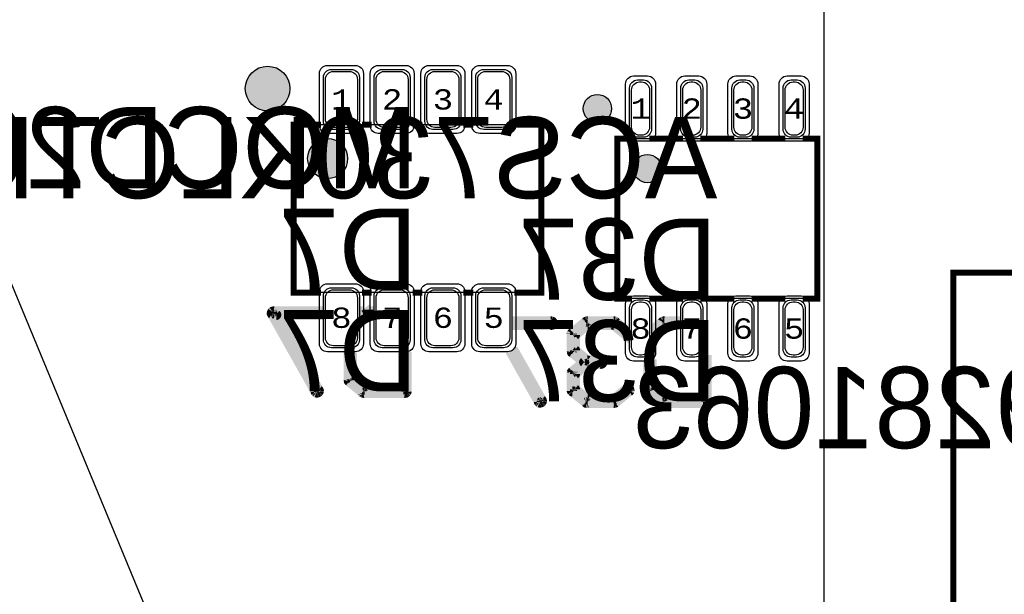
# Model space of a CAD drawing. Extents: x -125 to 125, y -186 to 125.
# Tile 76 of 112: x -20 to 4, y 42 to 56. Entities that reach past the tile are written whole.
import ezdxf
from ezdxf.enums import TextEntityAlignment as Align

# ---------------------------------------------------------------- set-up
doc = ezdxf.new("R2010")
doc.units = 0
doc.header["$MEASUREMENT"] = 0
for name, color, linetype in [('ASSEMBLY_OUTLINES_BTM', 191, 'CONTINUOUS'), ('ASSEMBLY_OUTLINES_TOP', 102, 'CONTINUOUS'), ('ASSEMBLY_PART_NUMBERS_BTM', 191, 'CONTINUOUS'), ('ASSEMBLY_REF_DES_BTM', 191, 'CONTINUOUS'), ('BOARD_OUTLINE', 10, 'CONTINUOUS'), ('GENERATED_SILKSCREEN_BTM', 255, 'CONTINUOUS'), ('MANUFACTURING_OUTLINES', 10, 'CONTINUOUS'), ('PART_PADS_SMD_BTM', 230, 'CONTINUOUS'), ('PIN_NUMBERS_BTM', 8, 'CONTINUOUS'), ('PIN_NUMBERS_TOP', 8, 'CONTINUOUS'), ('PLACEMENT_OUTLINES_BTM', 222, 'CONTINUOUS'), ('PLANE_DATA_LAYER_BOTTOM', 230, 'CONTINUOUS'), ('PLANE_SHAPES_LAYER_BOTTOM', 230, 'CONTINUOUS'), ('PLANE_SHAPES_LAYER_TOP', 150, 'CONTINUOUS'), ('ROUTE_BORDER', 151, 'CONTINUOUS'), ('SILKSCREEN_OUTLINES_BTM', 211, 'CONTINUOUS'), ('SILKSCREEN_REF_DES_BTM', 211, 'CONTINUOUS'), ('SOLDERMASK_PADS_BTM', 12, 'CONTINUOUS'), ('SOLDERPASTE_PADS_BTM', 12, 'CONTINUOUS')]:
    doc.layers.add(name, color=color, linetype=linetype)
doc.styles.add('COURIER_NEW', font='cour.ttf')
doc.styles.add('VERIBEST_GERBER_0', font='txt')

msp = doc.modelspace()

# ---------------------------------------------------------------- hatches: boundary and pattern name
at = {"layer": 'ASSEMBLY_OUTLINES_BTM'}
h = msp.add_hatch(color=256, dxfattribs=at)
edge = h.paths.add_edge_path()
edge.add_arc((-12.5, 52.5), 0.5, 0, 360)
h = msp.add_hatch(color=256, dxfattribs=at)
edge = h.paths.add_edge_path()
edge.add_arc((-4.5, 52.25), 0.353553, 0, 360)
at = {"layer": 'GENERATED_SILKSCREEN_BTM'}
h = msp.add_hatch(color=256, dxfattribs=at)
edge = h.paths.add_edge_path()
edge.add_arc((-14, 54.25), 0.559017, 0, 360)
h = msp.add_hatch(color=256, dxfattribs=at)
edge = h.paths.add_edge_path()
edge.add_arc((-5.75, 53.75), 0.355, 0, 360)
at = {"layer": 'PLANE_DATA_LAYER_BOTTOM'}
h = msp.add_hatch(color=256, dxfattribs=at)
h.paths.add_polyline_path([(-96.5, 0, -1), (96.5, 0, -1)], flags=0)
h.paths.add_polyline_path([(-92.5, 0, -1), (92.5, 0, -1)], flags=0)
at = {"layer": 'PLANE_SHAPES_LAYER_BOTTOM'}
h = msp.add_hatch(color=256, dxfattribs=at)
h.paths.add_polyline_path([(-96.5, 0, -1), (96.5, 0, -1)], flags=0)
h.paths.add_polyline_path([(-92.5, 0, -1), (92.5, 0, -1)], flags=0)
at = {"layer": 'PLANE_SHAPES_LAYER_TOP'}
h = msp.add_hatch(color=256, dxfattribs=at)
h.paths.add_polyline_path([(-96.56345, 0, -1), (96.56345, 0, -1)], flags=0)
h.paths.add_polyline_path([(-92.5, 0, -1), (92.5, 0, -1)], flags=0)
at = {"layer": 'SILKSCREEN_OUTLINES_BTM'}
h = msp.add_hatch(color=256, dxfattribs=at)
edge = h.paths.add_edge_path()
edge.add_arc((-14, 54.25), 0.559017, 0, 360)
h = msp.add_hatch(color=256, dxfattribs=at)
edge = h.paths.add_edge_path()
edge.add_arc((-5.75, 53.75), 0.355, 0, 360)

# ---------------------------------------------------------------- linework, layer by layer
at = {"layer": 'ASSEMBLY_OUTLINES_BTM'}
for points in [[(-13.35, 49.15), (-13.35, 53.35), (-7.15, 53.35), (-7.15, 49.15)], [(-5.25, 49), (-5.25, 53), (-0.25, 53), (-0.25, 49)], [(3.15, 39.85), (3.15, 49.65), (17.35, 49.65), (17.35, 39.85)]]:
    msp.add_lwpolyline(points, close=True, dxfattribs=at)
for centre, radius in [((-12.5, 52.5), 0.5), ((-4.5, 52.25), 0.353553)]:
    msp.add_circle(centre, radius, dxfattribs=at)
at = {"layer": 'ASSEMBLY_OUTLINES_TOP'}
for points in [[(-0.073775, -100.25), (-0.073775, 99.75)], [(38.25, -92.25), (-38.286686, 92.525907)]]:
    msp.add_lwpolyline(points, dxfattribs=at)
for radius in [125, 90.284619, 85, 75]:
    msp.add_circle((0, 0), radius, dxfattribs=at)
at = {"layer": 'BOARD_OUTLINE'}
msp.add_circle((0, 0), 97.5, dxfattribs=at)
at = {"layer": 'GENERATED_SILKSCREEN_BTM'}
for points, const_width in [([(-12.668105, 53.349995), (-13.349995, 53.349995), (-13.349995, 49.150005), (-12.668105, 49.150005, 0.000009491), (-12.668108, 49.149995), (-13.35, 49.149995, -0.414213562), (-13.350005, 49.15), (-13.350005, 53.35, -0.414213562), (-13.35, 53.350005), (-12.668108, 53.350005, 0.000009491), (-12.668105, 53.349995)], 0.15), ([(-11.398105, 53.349995), (-11.641895, 53.349995, 0.000009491), (-11.641892, 53.350005), (-11.398108, 53.350005, 0.000009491), (-11.398105, 53.349995)], 0.15), ([(-10.128105, 53.349995), (-10.371895, 53.349995, 0.000009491), (-10.371892, 53.350005), (-10.128108, 53.350005, 0.000009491), (-10.128105, 53.349995)], 0.15), ([(-8.858105, 53.349995), (-9.101895, 53.349995, 0.000009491), (-9.101892, 53.350005), (-8.858108, 53.350005, 0.000009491), (-8.858105, 53.349995)], 0.15), ([(-7.149995, 49.15, -0.414213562), (-7.15, 49.149995), (-7.831892, 49.149995, 0.000009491), (-7.831895, 49.150005), (-7.150005, 49.150005), (-7.150005, 53.349995), (-7.831895, 53.349995, 0.000009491), (-7.831892, 53.350005), (-7.15, 53.350005, -0.414213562), (-7.149995, 53.35), (-7.149995, 49.15)], 0.15), ([(-4.88782, 52.999995), (-5.249995, 52.999995), (-5.249995, 49.000005), (-4.88782, 49.000005, 0.00001793), (-4.887837, 48.999995), (-5.25, 48.999995, -0.414213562), (-5.250005, 49), (-5.250005, 53, -0.414213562), (-5.25, 53.000005), (-4.887837, 53.000005, 0.00001793), (-4.88782, 52.999995)], 0.15), ([(-3.60782, 52.999995), (-4.45218, 52.999995, 0.00001793), (-4.452163, 53.000005), (-3.607837, 53.000005, 0.00001793), (-3.60782, 52.999995)], 0.15), ([(-2.32782, 52.999995), (-3.17218, 52.999995, 0.00001793), (-3.172163, 53.000005), (-2.327837, 53.000005, 0.00001793), (-2.32782, 52.999995)], 0.15), ([(-1.04782, 52.999995), (-1.89218, 52.999995, 0.00001793), (-1.892163, 53.000005), (-1.047837, 53.000005, 0.00001793), (-1.04782, 52.999995)], 0.15), ([(-0.249995, 49, -0.414213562), (-0.25, 48.999995), (-0.612163, 48.999995, 0.00001793), (-0.61218, 49.000005), (-0.250005, 49.000005), (-0.250005, 52.999995), (-0.61218, 52.999995, 0.00001793), (-0.612163, 53.000005), (-0.25, 53.000005, -0.414213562), (-0.249995, 53), (-0.249995, 49)], 0.15), ([(-11.398105, 49.150005, 0.000009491), (-11.398108, 49.149995), (-11.641892, 49.149995, 0.000009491), (-11.641895, 49.150005), (-11.398105, 49.150005)], 0.15), ([(-10.128105, 49.150005, 0.000009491), (-10.128108, 49.149995), (-10.371892, 49.149995, 0.000009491), (-10.371895, 49.150005), (-10.128105, 49.150005)], 0.15), ([(-8.858105, 49.150005, 0.000009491), (-8.858108, 49.149995), (-9.101892, 49.149995, 0.000009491), (-9.101895, 49.150005), (-8.858105, 49.150005)], 0.15), ([(-3.60782, 49.000005, 0.00001793), (-3.607837, 48.999995), (-4.452163, 48.999995, 0.00001793), (-4.45218, 49.000005), (-3.60782, 49.000005)], 0.15), ([(-2.32782, 49.000005, 0.00001793), (-2.327837, 48.999995), (-3.172163, 48.999995, 0.00001793), (-3.17218, 49.000005), (-2.32782, 49.000005)], 0.15), ([(-1.04782, 49.000005, 0.00001793), (-1.047837, 48.999995), (-1.892163, 48.999995, 0.00001793), (-1.89218, 49.000005), (-1.04782, 49.000005)], 0.15), ([(-12.720907, 46.690191), (-12.722939, 46.675967, -0.16227766), (-12.72294, 46.675964), (-12.731068, 46.663773, -0.071067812), (-12.731069, 46.663772), (-12.743261, 46.655644, -0.111991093), (-12.743263, 46.655643), (-12.757486, 46.651579, -0.049388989), (-12.757487, 46.651579), (-12.77171, 46.649547, -0.192582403), (-12.771714, 46.649547), (-12.783906, 46.653611, -0.184527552), (-12.783908, 46.653614), (-12.794068, 46.665805, -0.16227766), (-12.794069, 46.665808), (-13.889315, 48.614491, -0.184527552), (-13.889317, 48.614494), (-13.893381, 48.624654), (-13.893381, 48.640912, -0.236067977), (-13.893379, 48.640916), (-13.893371, 48.640932), (-13.889317, 48.64904, -0.111991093), (-13.889316, 48.649042), (-13.883221, 48.661232, -0.213376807), (-13.88322, 48.661236), (-13.875092, 48.669364, -0.16227766), (-13.875089, 48.669365), (-13.86493, 48.673429, -0.099019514), (-13.864928, 48.673429), (-13.854769, 48.675461, -0.099019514), (-13.854767, 48.675461), (-12.732, 48.675461), (-12.732, 48.675451), (-13.854767, 48.675451), (-13.864926, 48.673419), (-13.875084, 48.669356), (-13.883212, 48.661228, -0.071067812), (-13.883213, 48.661227), (-13.889307, 48.64904, -0.111991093), (-13.889308, 48.649038), (-13.893371, 48.640912), (-13.893371, 48.624658), (-13.889307, 48.614498), (-13.889307, 48.614496), (-12.794061, 46.665812, -0.071067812), (-12.79406, 46.665811), (-12.783902, 46.653621), (-12.771711, 46.649557), (-12.757489, 46.651589), (-12.743266, 46.655653), (-12.731076, 46.66378), (-12.722949, 46.67597), (-12.720917, 46.690192), (-12.724981, 46.704415), (-12.724981, 46.704416), (-13.785683, 48.59214, -0.72075922), (-13.78568, 48.592149), (-12.732, 48.592149), (-12.732, 48.592139), (-13.785672, 48.592139), (-12.724973, 46.70442, -0.184527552), (-12.724971, 46.704417), (-12.720907, 46.690193), (-12.720907, 46.690191)], 0.254), ([(-11.462, 48.592139), (-11.576894, 48.592139), (-11.578, 48.591246), (-11.578, 48.591259), (-11.576899, 48.592148, -0.16227766), (-11.576896, 48.592149), (-11.462, 48.592149), (-11.462, 48.592139)], 0.254), ([(-6.867843, 48.382783), (-6.869875, 48.368559), (-6.869875, 48.368558), (-6.875971, 48.354334, -0.205257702), (-6.875974, 48.354331), (-6.888164, 48.344173, -0.184527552), (-6.888167, 48.344171), (-6.902391, 48.342139, -0.099019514), (-6.902393, 48.342139), (-7.768, 48.342139), (-7.768, 48.342149), (-6.902393, 48.342149), (-6.88817, 48.344181), (-6.875981, 48.354339), (-6.869885, 48.368562), (-6.867853, 48.382784), (-6.869885, 48.399039), (-6.869885, 48.39904), (-6.875979, 48.411228), (-6.88817, 48.421387), (-6.902393, 48.425451), (-7.768, 48.425451), (-7.768, 48.425461), (-6.902393, 48.425461, -0.099019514), (-6.902391, 48.425461), (-6.888167, 48.421397, -0.184527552), (-6.888164, 48.421395), (-6.875973, 48.411236, -0.236067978), (-6.875971, 48.411232), (-6.869877, 48.399044, -0.184527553), (-6.869875, 48.399041), (-6.867843, 48.382785), (-6.867843, 48.382783)], 0.254), ([(-4.947603, 46.696222), (-4.949635, 46.690126, -0.16227766), (-4.949637, 46.690124), (-4.9537, 46.684029, -0.071067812), (-4.953701, 46.684028), (-4.959797, 46.679964), (-5.303205, 46.40158), (-5.309301, 46.397516, -0.111991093), (-5.309303, 46.397515), (-5.317431, 46.395483), (-5.325559, 46.393451, -0.099019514), (-5.325561, 46.393451), (-6.01847, 46.393451, -0.362464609), (-6.018476, 46.393452), (-6.020507, 46.395483), (-6.026598, 46.395483, -0.362464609), (-6.026604, 46.395484), (-6.028636, 46.397516, -0.071067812), (-6.028637, 46.397517), (-6.03676, 46.401579, -0.16227766), (-6.036763, 46.40158), (-6.380169, 46.679963, -0.16227766), (-6.380172, 46.679964), (-6.386268, 46.68606, -0.16227766), (-6.386269, 46.686063), (-6.388301, 46.694191), (-6.388301, 46.694192), (-6.392363, 46.702316, -0.184527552), (-6.392365, 46.702319), (-6.394397, 46.712479), (-6.394397, 47.131074), (-6.392365, 47.13717, -0.071067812), (-6.392364, 47.137171), (-6.388301, 47.151393), (-6.388301, 47.155456, -0.213376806), (-6.3883, 47.15546), (-6.382204, 47.161556, -0.071067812), (-6.382203, 47.161557), (-6.380173, 47.165616, -0.236067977), (-6.380171, 47.16562), (-6.081472, 47.409456), (-6.380171, 47.653292), (-6.386266, 47.657355, -0.253450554), (-6.386269, 47.657359), (-6.388301, 47.667519), (-6.392364, 47.681741, -0.071067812), (-6.392365, 47.681742), (-6.394397, 47.687838), (-6.394397, 48.106433), (-6.392365, 48.114561, -0.16227766), (-6.392364, 48.114564), (-6.388301, 48.120658), (-6.386269, 48.128785, -0.111991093), (-6.386268, 48.128787), (-6.380173, 48.138946, -0.16227766), (-6.380171, 48.138948), (-6.036764, 48.417331, -0.184527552), (-6.036761, 48.417333), (-6.028633, 48.419365, -0.049388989), (-6.028632, 48.419365), (-6.024571, 48.421396, -0.049388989), (-6.02457, 48.421396), (-6.020508, 48.423427, -0.184527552), (-6.020505, 48.423429), (-6.010345, 48.425461, -0.099019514), (-6.010343, 48.425461), (-5.325561, 48.425461, -0.099019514), (-5.325559, 48.425461), (-5.317432, 48.423429, -0.213376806), (-5.317428, 48.423428), (-5.315397, 48.421397), (-5.309302, 48.419365), (-5.303206, 48.417333, -0.16227766), (-5.303204, 48.417331), (-5.072, 48.229905), (-5.072, 48.229893), (-5.30321, 48.417323), (-5.309306, 48.419355), (-5.315401, 48.421387, -0.16227766), (-5.315404, 48.421388), (-5.317436, 48.42342), (-5.325561, 48.425451), (-6.010343, 48.425451), (-6.020503, 48.423419, -0.049388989), (-6.020504, 48.423419), (-6.024565, 48.421388, -0.049388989), (-6.024566, 48.421388), (-6.028628, 48.419357, -0.184527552), (-6.028631, 48.419355), (-6.036758, 48.417323), (-6.380164, 48.138941), (-6.386259, 48.128782), (-6.388291, 48.120655, -0.16227766), (-6.388292, 48.120652), (-6.392355, 48.114558), (-6.394387, 48.106431), (-6.394387, 47.687842), (-6.392355, 47.681746), (-6.392355, 47.681745), (-6.388291, 47.667522, -0.049388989), (-6.388291, 47.667521), (-6.386259, 47.657363), (-6.380165, 47.6533), (-6.081461, 47.40946, -0.5), (-6.081461, 47.409452), (-6.380165, 47.165612), (-6.382195, 47.161552, -0.213376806), (-6.382196, 47.161548), (-6.388291, 47.155453), (-6.388291, 47.151391), (-6.392355, 47.137167), (-6.392355, 47.137166), (-6.394387, 47.13107), (-6.394387, 46.712481), (-6.392355, 46.702321), (-6.392355, 46.70232), (-6.388293, 46.694196, -0.184527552), (-6.388291, 46.694193), (-6.38626, 46.686068), (-6.380164, 46.679972, -0.071067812), (-6.380163, 46.679971), (-6.036757, 46.401588, -0.071067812), (-6.036756, 46.401587), (-6.028633, 46.397525, -0.261745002), (-6.028628, 46.397524), (-6.026597, 46.395493), (-6.020506, 46.395493, -0.362464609), (-6.0205, 46.395492), (-6.018469, 46.393461), (-5.325561, 46.393461), (-5.317433, 46.395493), (-5.309306, 46.397525), (-5.303211, 46.401588), (-4.959803, 46.679972), (-4.953708, 46.684036), (-4.949645, 46.69013), (-4.947613, 46.696226), (-4.947613, 46.702319), (-4.949645, 46.716543), (-4.949645, 46.716544), (-4.95777, 46.730763, -0.111991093), (-4.957772, 46.730764), (-4.967932, 46.740924, -0.049388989), (-4.967932, 46.740925), (-4.980122, 46.749051), (-4.994344, 46.751083), (-5.008566, 46.747019), (-5.339781, 46.476764, -0.16227766), (-5.339784, 46.476763), (-5.99612, 46.476763, -0.16227766), (-5.996123, 46.476764), (-6.313115, 46.732796, -0.236067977), (-6.313117, 46.7328), (-6.313117, 47.110752, -0.236067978), (-6.313115, 47.110756), (-6.000187, 47.36882, -0.16227766), (-6.000184, 47.368821), (-5.662873, 47.368821), (-5.646618, 47.372885), (-5.636461, 47.381011), (-5.630365, 47.395234), (-5.628333, 47.409456), (-5.630365, 47.423679), (-5.630365, 47.42368), (-5.636459, 47.435867, -0.071067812), (-5.63646, 47.435868), (-5.64662, 47.446028), (-5.662873, 47.450091), (-6.000184, 47.450091, -0.16227766), (-6.000187, 47.450092), (-6.313115, 47.708156, -0.236067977), (-6.313117, 47.70816), (-6.313117, 48.086112, -0.236067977), (-6.313115, 48.086116), (-5.996123, 48.342148, -0.16227766), (-5.99612, 48.342149), (-5.339784, 48.342149, -0.16227766), (-5.339781, 48.342148), (-5.072, 48.123652), (-5.072, 48.123639), (-5.339786, 48.342139), (-5.996118, 48.342139), (-6.313107, 48.08611), (-6.313107, 47.708162), (-6.000182, 47.450101), (-5.662873, 47.450101, -0.099019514), (-5.662871, 47.450101), (-5.646616, 47.446037, -0.213376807), (-5.646612, 47.446036), (-5.636452, 47.435876, -0.213376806), (-5.636451, 47.435872), (-5.630357, 47.423684, -0.184527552), (-5.630355, 47.423681), (-5.628323, 47.409457), (-5.628323, 47.409455), (-5.630355, 47.395231), (-5.630355, 47.39523), (-5.636451, 47.381006, -0.205257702), (-5.636454, 47.381003), (-5.646612, 47.372876, -0.16227766), (-5.646615, 47.372875), (-5.662871, 47.368811, -0.099019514), (-5.662873, 47.368811), (-6.000182, 47.368811), (-6.313107, 47.11075), (-6.313107, 46.732802), (-5.996118, 46.476773), (-5.339786, 46.476773), (-5.008572, 46.747027, -0.184527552), (-5.008569, 46.747029), (-4.994345, 46.751093, -0.095414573), (-4.994343, 46.751093), (-4.980119, 46.749061, -0.111991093), (-4.980117, 46.74906), (-4.967927, 46.740933, -0.16227766), (-4.967924, 46.740932), (-4.957764, 46.730772, -0.213376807), (-4.957763, 46.730768), (-4.949637, 46.716548, -0.184527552), (-4.949635, 46.716545), (-4.947603, 46.702321), (-4.947603, 46.696222)], 0.254), ([(-3.792, 48.425451), (-4.090103, 48.425451), (-4.098231, 48.423419), (-4.106357, 48.421387, -0.049388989), (-4.106358, 48.421387), (-4.116518, 48.417323), (-4.268, 48.293628), (-4.268, 48.293641), (-4.116524, 48.417331, -0.16227766), (-4.116522, 48.417333), (-4.106362, 48.421397, -0.099019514), (-4.10636, 48.421397), (-4.098233, 48.423429), (-4.090105, 48.425461, -0.099019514), (-4.090103, 48.425461), (-3.792, 48.425461), (-3.792, 48.425451)], 0.254), ([(-3.792, 48.342139), (-4.075878, 48.342139), (-4.268, 48.186964), (-4.268, 48.186977), (-4.075883, 48.342148, -0.16227766), (-4.07588, 48.342149), (-3.792, 48.342149), (-3.792, 48.342139)], 0.254), ([(-10.522283, 46.684095), (-10.526347, 46.667839, -0.16227766), (-10.526348, 46.667836), (-10.5487, 46.645484, -0.261745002), (-10.548705, 46.645483), (-10.562927, 46.643451, -0.099019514), (-10.562929, 46.643451), (-11.599248, 46.643451, -0.236067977), (-11.599252, 46.643453), (-11.603314, 46.645484, -0.049388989), (-11.603315, 46.645484), (-11.607376, 46.647515, -0.099019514), (-11.607378, 46.647515), (-11.617538, 46.651579, -0.16227766), (-11.61754, 46.651581), (-11.960947, 46.929964, -0.071067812), (-11.960948, 46.929965), (-11.967044, 46.938093, -0.16227766), (-11.967045, 46.938096), (-11.969075, 46.942155, -0.184527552), (-11.969077, 46.942158), (-11.973141, 46.952318), (-11.973141, 46.952319), (-11.975173, 46.962479), (-11.975173, 47.643), (-11.975163, 47.643), (-11.975163, 46.962481), (-11.973131, 46.952323, -0.049388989), (-11.973131, 46.952322), (-11.969067, 46.942162), (-11.969067, 46.94216), (-11.967037, 46.9381, -0.071067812), (-11.967036, 46.938099), (-11.96094, 46.929971), (-11.617534, 46.651589), (-11.607374, 46.647525, -0.16227766), (-11.607372, 46.647523), (-11.60331, 46.645492, -0.049388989), (-11.603309, 46.645492), (-11.599248, 46.643461), (-10.562929, 46.643461), (-10.548707, 46.645493), (-10.526356, 46.667844), (-10.522293, 46.684097), (-10.522293, 47.663037, 0.000008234), (-10.522283, 47.663041), (-10.522283, 46.684095)], 0.254), ([(-7.140131, 46.440191), (-7.142163, 46.425967, -0.16227766), (-7.142164, 46.425964), (-7.150292, 46.413773, -0.071067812), (-7.150293, 46.413772), (-7.162485, 46.405644, -0.111991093), (-7.162487, 46.405643), (-7.17671, 46.401579, -0.049388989), (-7.176711, 46.401579), (-7.190934, 46.399547, -0.192582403), (-7.190938, 46.399547), (-7.20313, 46.403611, -0.184527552), (-7.203132, 46.403614), (-7.213292, 46.415805, -0.16227766), (-7.213293, 46.415808), (-7.928603, 47.688502, 0.000007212), (-7.928595, 47.688507), (-7.213285, 46.415812, -0.071067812), (-7.213284, 46.415811), (-7.203126, 46.403621), (-7.190935, 46.399557), (-7.176713, 46.401589), (-7.16249, 46.405653), (-7.1503, 46.41378), (-7.142173, 46.42597), (-7.140141, 46.440192), (-7.144205, 46.454415), (-7.144205, 46.454416), (-7.865126, 47.737434, 0.000007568), (-7.865119, 47.737441), (-7.144197, 46.45442, -0.184527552), (-7.144195, 46.454417), (-7.140131, 46.440193), (-7.140131, 46.440191)], 0.254), ([(-10.607627, 46.726768, -0.414213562), (-10.607632, 46.726763), (-11.576896, 46.726763, -0.16227766), (-11.576899, 46.726764), (-11.893891, 46.982796, -0.236067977), (-11.893893, 46.9828), (-11.893893, 47.643189, 0.000007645), (-11.893883, 47.643189), (-11.893883, 46.982802), (-11.576894, 46.726773), (-10.607637, 46.726773), (-10.607637, 47.644147, 0.000007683), (-10.607627, 47.644148), (-10.607627, 46.726768)], 0.254), ([(-3.021267, 46.434095), (-3.025331, 46.417839, -0.16227766), (-3.025332, 46.417836), (-3.047684, 46.395484, -0.261745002), (-3.047689, 46.395483), (-3.061911, 46.393451, -0.099019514), (-3.061913, 46.393451), (-4.098232, 46.393451, -0.236067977), (-4.098236, 46.393453), (-4.102298, 46.395484, -0.049388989), (-4.102299, 46.395484), (-4.10636, 46.397515, -0.099019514), (-4.106362, 46.397515), (-4.116522, 46.401579, -0.16227766), (-4.116524, 46.401581), (-4.459931, 46.679964, -0.071067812), (-4.459932, 46.679965), (-4.466028, 46.688093, -0.16227766), (-4.466029, 46.688096), (-4.468059, 46.692155, -0.184527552), (-4.468061, 46.692158), (-4.472125, 46.702318), (-4.472125, 46.702319), (-4.474157, 46.712479), (-4.474157, 47.431148, 0.000008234), (-4.474147, 47.431152), (-4.474147, 46.712481), (-4.472115, 46.702323, -0.049388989), (-4.472115, 46.702322), (-4.468051, 46.692162), (-4.468051, 46.69216), (-4.466021, 46.6881, -0.071067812), (-4.46602, 46.688099), (-4.459924, 46.679971), (-4.116518, 46.401589), (-4.106358, 46.397525, -0.16227766), (-4.106356, 46.397523), (-4.102294, 46.395492, -0.049388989), (-4.102293, 46.395492), (-4.098232, 46.393461), (-3.061913, 46.393461), (-3.047691, 46.395493), (-3.02534, 46.417844), (-3.021277, 46.434097), (-3.021277, 47.591279, 0.000017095), (-3.021267, 47.591299), (-3.021267, 46.434095)], 0.254), ([(-3.106611, 46.476768, -0.414213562), (-3.106616, 46.476763), (-4.07588, 46.476763, -0.16227766), (-4.075883, 46.476764), (-4.392875, 46.732796, -0.236067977), (-4.392877, 46.7328), (-4.392877, 47.477949, 0.000009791), (-4.392867, 47.477957), (-4.392867, 46.732802), (-4.075878, 46.476773), (-3.106621, 46.476773), (-3.106621, 47.482994, 0.000009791), (-3.106611, 47.483002), (-3.106611, 46.476768)], 0.254)]:
    msp.add_lwpolyline(points, format="xyb", dxfattribs=dict(at, const_width=const_width))
for points, const_width in [([(3.15, 39.85), (3.15, 49.65), (17.35, 49.65), (17.35, 39.85)], 0.15), ([(-11.578, 48.675451), (-11.578, 48.675461), (-11.462, 48.675461), (-11.462, 48.675451)], 0.254)]:
    msp.add_lwpolyline(points, close=True, dxfattribs=dict(at, const_width=const_width))
for centre, radius in [((-14, 54.25), 0.559017), ((-5.75, 53.75), 0.355)]:
    msp.add_circle(centre, radius, dxfattribs=at)
at = {"layer": 'MANUFACTURING_OUTLINES'}
msp.add_circle((0, 0), 97.5254, dxfattribs=at)
at = {"layer": 'PART_PADS_SMD_BTM'}
for points in [[(-11.905, 54.73, -0.414213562), (-11.705, 54.53), (-11.705, 53.43, -0.414213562), (-11.905, 53.23), (-12.405, 53.23, -0.414213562), (-12.605, 53.43), (-12.605, 54.53, -0.414213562), (-12.405, 54.73)], [(-10.635, 54.73, -0.414213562), (-10.435, 54.53), (-10.435, 53.43, -0.414213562), (-10.635, 53.23), (-11.135, 53.23, -0.414213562), (-11.335, 53.43), (-11.335, 54.53, -0.414213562), (-11.135, 54.73)], [(-9.365, 54.73, -0.414213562), (-9.165, 54.53), (-9.165, 53.43, -0.414213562), (-9.365, 53.23), (-9.865, 53.23, -0.414213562), (-10.065, 53.43), (-10.065, 54.53, -0.414213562), (-9.865, 54.73)], [(-8.095, 54.73, -0.414213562), (-7.895, 54.53), (-7.895, 53.43, -0.414213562), (-8.095, 53.23), (-8.595, 53.23, -0.414213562), (-8.795, 53.43), (-8.795, 54.53, -0.414213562), (-8.595, 54.73)], [(-4.595, 54.465, -0.414213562), (-4.395, 54.265), (-4.395, 53.235, -0.414213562), (-4.595, 53.035), (-4.745, 53.035, -0.414213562), (-4.945, 53.235), (-4.945, 54.265, -0.414213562), (-4.745, 54.465)], [(-3.315, 54.465, -0.414213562), (-3.115, 54.265), (-3.115, 53.235, -0.414213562), (-3.315, 53.035), (-3.465, 53.035, -0.414213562), (-3.665, 53.235), (-3.665, 54.265, -0.414213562), (-3.465, 54.465)], [(-2.035, 54.465, -0.414213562), (-1.835, 54.265), (-1.835, 53.235, -0.414213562), (-2.035, 53.035), (-2.185, 53.035, -0.414213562), (-2.385, 53.235), (-2.385, 54.265, -0.414213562), (-2.185, 54.465)], [(-0.755, 54.465, -0.414213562), (-0.555, 54.265), (-0.555, 53.235, -0.414213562), (-0.755, 53.035), (-0.905, 53.035, -0.414213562), (-1.105, 53.235), (-1.105, 54.265, -0.414213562), (-0.905, 54.465)], [(-11.905, 49.27, -0.414213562), (-11.705, 49.07), (-11.705, 47.97, -0.414213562), (-11.905, 47.77), (-12.405, 47.77, -0.414213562), (-12.605, 47.97), (-12.605, 49.07, -0.414213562), (-12.405, 49.27)], [(-10.635, 49.27, -0.414213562), (-10.435, 49.07), (-10.435, 47.97, -0.414213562), (-10.635, 47.77), (-11.135, 47.77, -0.414213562), (-11.335, 47.97), (-11.335, 49.07, -0.414213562), (-11.135, 49.27)], [(-9.365, 49.27, -0.414213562), (-9.165, 49.07), (-9.165, 47.97, -0.414213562), (-9.365, 47.77), (-9.865, 47.77, -0.414213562), (-10.065, 47.97), (-10.065, 49.07, -0.414213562), (-9.865, 49.27)], [(-8.095, 49.27, -0.414213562), (-7.895, 49.07), (-7.895, 47.97, -0.414213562), (-8.095, 47.77), (-8.595, 47.77, -0.414213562), (-8.795, 47.97), (-8.795, 49.07, -0.414213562), (-8.595, 49.27)], [(-4.745, 47.535, -0.414213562), (-4.945, 47.735), (-4.945, 48.765, -0.414213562), (-4.745, 48.965), (-4.595, 48.965, -0.414213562), (-4.395, 48.765), (-4.395, 47.735, -0.414213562), (-4.595, 47.535)], [(-3.465, 47.535, -0.414213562), (-3.665, 47.735), (-3.665, 48.765, -0.414213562), (-3.465, 48.965), (-3.315, 48.965, -0.414213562), (-3.115, 48.765), (-3.115, 47.735, -0.414213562), (-3.315, 47.535)], [(-2.185, 47.535, -0.414213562), (-2.385, 47.735), (-2.385, 48.765, -0.414213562), (-2.185, 48.965), (-2.035, 48.965, -0.414213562), (-1.835, 48.765), (-1.835, 47.735, -0.414213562), (-2.035, 47.535)], [(-0.905, 47.535, -0.414213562), (-1.105, 47.735), (-1.105, 48.765, -0.414213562), (-0.905, 48.965), (-0.755, 48.965, -0.414213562), (-0.555, 48.765), (-0.555, 47.735, -0.414213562), (-0.755, 47.535)]]:
    msp.add_lwpolyline(points, format="xyb", close=True, dxfattribs=at)
at = {"layer": 'PLACEMENT_OUTLINES_BTM'}
for points in [[(-13.35, 49.15), (-13.35, 53.35), (-7.15, 53.35), (-7.15, 49.15)], [(-5.25, 49), (-5.25, 53), (-0.25, 53), (-0.25, 49)], [(3.15, 39.85), (3.15, 49.65), (17.35, 49.65), (17.35, 39.85)]]:
    msp.add_lwpolyline(points, close=True, dxfattribs=at)
at = {"layer": 'ROUTE_BORDER'}
msp.add_circle((0, 0), 96.5, dxfattribs=at)
at = {"layer": 'SILKSCREEN_OUTLINES_BTM'}
for points in [[(-13.35, 49.15), (-13.35, 53.35), (-7.15, 53.35), (-7.15, 49.15)], [(-5.25, 49), (-5.25, 53), (-0.25, 53), (-0.25, 49)], [(3.15, 39.85), (3.15, 49.65), (17.35, 49.65), (17.35, 39.85)]]:
    msp.add_lwpolyline(points, close=True, dxfattribs=at)
for centre, radius in [((-14, 54.25), 0.559017), ((-5.75, 53.75), 0.355)]:
    msp.add_circle(centre, radius, dxfattribs=at)
at = {"layer": 'SOLDERMASK_PADS_BTM'}
for points in [[(-11.805, 54.83, -0.414213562), (-11.605, 54.63), (-11.605, 53.33, -0.414213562), (-11.805, 53.13), (-12.505, 53.13, -0.414213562), (-12.705, 53.33), (-12.705, 54.63, -0.414213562), (-12.505, 54.83)], [(-10.535, 54.83, -0.414213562), (-10.335, 54.63), (-10.335, 53.33, -0.414213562), (-10.535, 53.13), (-11.235, 53.13, -0.414213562), (-11.435, 53.33), (-11.435, 54.63, -0.414213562), (-11.235, 54.83)], [(-9.265, 54.83, -0.414213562), (-9.065, 54.63), (-9.065, 53.33, -0.414213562), (-9.265, 53.13), (-9.965, 53.13, -0.414213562), (-10.165, 53.33), (-10.165, 54.63, -0.414213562), (-9.965, 54.83)], [(-7.995, 54.83, -0.414213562), (-7.795, 54.63), (-7.795, 53.33, -0.414213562), (-7.995, 53.13), (-8.695, 53.13, -0.414213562), (-8.895, 53.33), (-8.895, 54.63, -0.414213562), (-8.695, 54.83)], [(-4.495, 54.565, -0.414213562), (-4.295, 54.365), (-4.295, 53.135, -0.414213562), (-4.495, 52.935), (-4.845, 52.935, -0.414213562), (-5.045, 53.135), (-5.045, 54.365, -0.414213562), (-4.845, 54.565)], [(-3.215, 54.565, -0.414213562), (-3.015, 54.365), (-3.015, 53.135, -0.414213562), (-3.215, 52.935), (-3.565, 52.935, -0.414213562), (-3.765, 53.135), (-3.765, 54.365, -0.414213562), (-3.565, 54.565)], [(-1.935, 54.565, -0.414213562), (-1.735, 54.365), (-1.735, 53.135, -0.414213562), (-1.935, 52.935), (-2.285, 52.935, -0.414213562), (-2.485, 53.135), (-2.485, 54.365, -0.414213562), (-2.285, 54.565)], [(-0.655, 54.565, -0.414213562), (-0.455, 54.365), (-0.455, 53.135, -0.414213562), (-0.655, 52.935), (-1.005, 52.935, -0.414213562), (-1.205, 53.135), (-1.205, 54.365, -0.414213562), (-1.005, 54.565)], [(-11.805, 49.37, -0.414213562), (-11.605, 49.17), (-11.605, 47.87, -0.414213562), (-11.805, 47.67), (-12.505, 47.67, -0.414213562), (-12.705, 47.87), (-12.705, 49.17, -0.414213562), (-12.505, 49.37)], [(-10.535, 49.37, -0.414213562), (-10.335, 49.17), (-10.335, 47.87, -0.414213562), (-10.535, 47.67), (-11.235, 47.67, -0.414213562), (-11.435, 47.87), (-11.435, 49.17, -0.414213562), (-11.235, 49.37)], [(-9.265, 49.37, -0.414213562), (-9.065, 49.17), (-9.065, 47.87, -0.414213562), (-9.265, 47.67), (-9.965, 47.67, -0.414213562), (-10.165, 47.87), (-10.165, 49.17, -0.414213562), (-9.965, 49.37)], [(-7.995, 49.37, -0.414213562), (-7.795, 49.17), (-7.795, 47.87, -0.414213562), (-7.995, 47.67), (-8.695, 47.67, -0.414213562), (-8.895, 47.87), (-8.895, 49.17, -0.414213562), (-8.695, 49.37)], [(-4.845, 47.435, -0.414213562), (-5.045, 47.635), (-5.045, 48.865, -0.414213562), (-4.845, 49.065), (-4.495, 49.065, -0.414213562), (-4.295, 48.865), (-4.295, 47.635, -0.414213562), (-4.495, 47.435)], [(-3.565, 47.435, -0.414213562), (-3.765, 47.635), (-3.765, 48.865, -0.414213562), (-3.565, 49.065), (-3.215, 49.065, -0.414213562), (-3.015, 48.865), (-3.015, 47.635, -0.414213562), (-3.215, 47.435)], [(-2.285, 47.435, -0.414213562), (-2.485, 47.635), (-2.485, 48.865, -0.414213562), (-2.285, 49.065), (-1.935, 49.065, -0.414213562), (-1.735, 48.865), (-1.735, 47.635, -0.414213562), (-1.935, 47.435)], [(-1.005, 47.435, -0.414213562), (-1.205, 47.635), (-1.205, 48.865, -0.414213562), (-1.005, 49.065), (-0.655, 49.065, -0.414213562), (-0.455, 48.865), (-0.455, 47.635, -0.414213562), (-0.655, 47.435)]]:
    msp.add_lwpolyline(points, format="xyb", close=True, dxfattribs=at)
at = {"layer": 'SOLDERPASTE_PADS_BTM'}
for points in [[(-11.955, 54.68, -0.414213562), (-11.755, 54.48), (-11.755, 53.48, -0.414213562), (-11.955, 53.28), (-12.355, 53.28, -0.414213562), (-12.555, 53.48), (-12.555, 54.48, -0.414213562), (-12.355, 54.68)], [(-10.685, 54.68, -0.414213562), (-10.485, 54.48), (-10.485, 53.48, -0.414213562), (-10.685, 53.28), (-11.085, 53.28, -0.414213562), (-11.285, 53.48), (-11.285, 54.48, -0.414213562), (-11.085, 54.68)], [(-9.415, 54.68, -0.414213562), (-9.215, 54.48), (-9.215, 53.48, -0.414213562), (-9.415, 53.28), (-9.815, 53.28, -0.414213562), (-10.015, 53.48), (-10.015, 54.48, -0.414213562), (-9.815, 54.68)], [(-8.145, 54.68, -0.414213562), (-7.945, 54.48), (-7.945, 53.48, -0.414213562), (-8.145, 53.28), (-8.545, 53.28, -0.414213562), (-8.745, 53.48), (-8.745, 54.48, -0.414213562), (-8.545, 54.68)], [(-4.645, 54.415, -0.414213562), (-4.445, 54.215), (-4.445, 53.285, -0.414213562), (-4.645, 53.085), (-4.695, 53.085, -0.414213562), (-4.895, 53.285), (-4.895, 54.215, -0.414213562), (-4.695, 54.415)], [(-3.365, 54.415, -0.414213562), (-3.165, 54.215), (-3.165, 53.285, -0.414213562), (-3.365, 53.085), (-3.415, 53.085, -0.414213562), (-3.615, 53.285), (-3.615, 54.215, -0.414213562), (-3.415, 54.415)], [(-2.085, 54.415, -0.414213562), (-1.885, 54.215), (-1.885, 53.285, -0.414213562), (-2.085, 53.085), (-2.135, 53.085, -0.414213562), (-2.335, 53.285), (-2.335, 54.215, -0.414213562), (-2.135, 54.415)], [(-0.805, 54.415, -0.414213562), (-0.605, 54.215), (-0.605, 53.285, -0.414213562), (-0.805, 53.085), (-0.855, 53.085, -0.414213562), (-1.055, 53.285), (-1.055, 54.215, -0.414213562), (-0.855, 54.415)], [(-11.955, 49.22, -0.414213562), (-11.755, 49.02), (-11.755, 48.02, -0.414213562), (-11.955, 47.82), (-12.355, 47.82, -0.414213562), (-12.555, 48.02), (-12.555, 49.02, -0.414213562), (-12.355, 49.22)], [(-10.685, 49.22, -0.414213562), (-10.485, 49.02), (-10.485, 48.02, -0.414213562), (-10.685, 47.82), (-11.085, 47.82, -0.414213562), (-11.285, 48.02), (-11.285, 49.02, -0.414213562), (-11.085, 49.22)], [(-9.415, 49.22, -0.414213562), (-9.215, 49.02), (-9.215, 48.02, -0.414213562), (-9.415, 47.82), (-9.815, 47.82, -0.414213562), (-10.015, 48.02), (-10.015, 49.02, -0.414213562), (-9.815, 49.22)], [(-8.145, 49.22, -0.414213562), (-7.945, 49.02), (-7.945, 48.02, -0.414213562), (-8.145, 47.82), (-8.545, 47.82, -0.414213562), (-8.745, 48.02), (-8.745, 49.02, -0.414213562), (-8.545, 49.22)], [(-4.695, 47.585, -0.414213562), (-4.895, 47.785), (-4.895, 48.715, -0.414213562), (-4.695, 48.915), (-4.645, 48.915, -0.414213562), (-4.445, 48.715), (-4.445, 47.785, -0.414213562), (-4.645, 47.585)], [(-3.415, 47.585, -0.414213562), (-3.615, 47.785), (-3.615, 48.715, -0.414213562), (-3.415, 48.915), (-3.365, 48.915, -0.414213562), (-3.165, 48.715), (-3.165, 47.785, -0.414213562), (-3.365, 47.585)], [(-2.135, 47.585, -0.414213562), (-2.335, 47.785), (-2.335, 48.715, -0.414213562), (-2.135, 48.915), (-2.085, 48.915, -0.414213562), (-1.885, 48.715), (-1.885, 47.785, -0.414213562), (-2.085, 47.585)], [(-0.855, 47.585, -0.414213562), (-1.055, 47.785), (-1.055, 48.715, -0.414213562), (-0.855, 48.915), (-0.805, 48.915, -0.414213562), (-0.605, 48.715), (-0.605, 47.785, -0.414213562), (-0.805, 47.585)]]:
    msp.add_lwpolyline(points, format="xyb", close=True, dxfattribs=at)

# ---------------------------------------------------------------- texts
at = {"layer": 'ASSEMBLY_PART_NUMBERS_BTM', "style": 'VERIBEST_GERBER_0', "text_generation_flag": 2}
for s, p in [('MOCD207R2M', (-10.25, 53.79)), ('ACS730KLCTR-40AB-T', (-2.75, 53.54)), ('0039281063', (10.25, 47.29))]:
    msp.add_text(s, height=2.032, dxfattribs=at).set_placement(p, align=Align.TOP_LEFT)
at = {"layer": 'ASSEMBLY_REF_DES_BTM', "style": 'VERIBEST_GERBER_0', "text_generation_flag": 2}
for s, p in [('D7', (-10.25, 51.25)), ('D37', (-2.75, 51))]:
    msp.add_text(s, height=2.032, dxfattribs=at).set_placement(p, align=Align.TOP_LEFT)
at = {"layer": 'PIN_NUMBERS_BTM', "style": 'COURIER_NEW'}
for s, p in [('1', (-12.155, 53.98)), ('2', (-10.885, 53.98)), ('3', (-9.615, 53.98)), ('4', (-8.345, 53.98)), ('1', (-4.67, 53.75)), ('2', (-3.39, 53.75)), ('3', (-2.11, 53.75)), ('4', (-0.83, 53.75)), ('8', (-12.155, 48.52)), ('7', (-10.885, 48.52)), ('6', (-9.615, 48.52)), ('5', (-8.345, 48.52)), ('8', (-4.67, 48.25)), ('7', (-3.39, 48.25)), ('6', (-2.11, 48.25)), ('5', (-0.83, 48.25))]:
    msp.add_text(s, height=0.508, dxfattribs=at).set_placement(p, align=Align.MIDDLE_CENTER)
at = {"layer": 'PIN_NUMBERS_TOP', "style": 'COURIER_NEW'}
for s, p in [('1', (-12.155, 53.98)), ('2', (-10.885, 53.98)), ('3', (-9.615, 53.98)), ('4', (-8.345, 53.98)), ('1', (-4.67, 53.75)), ('2', (-3.39, 53.75)), ('3', (-2.11, 53.75)), ('4', (-0.83, 53.75)), ('8', (-12.155, 48.52)), ('7', (-10.885, 48.52)), ('6', (-9.615, 48.52)), ('5', (-8.345, 48.52)), ('8', (-4.67, 48.25)), ('7', (-3.39, 48.25)), ('6', (-2.11, 48.25)), ('5', (-0.83, 48.25))]:
    msp.add_text(s, height=0.508, dxfattribs=at).set_placement(p, align=Align.MIDDLE_CENTER)
at = {"layer": 'SILKSCREEN_REF_DES_BTM', "style": 'VERIBEST_GERBER_0', "text_generation_flag": 2}
for s, p in [('D7', (-10.25, 48.71)), ('D37', (-2.75, 48.46))]:
    msp.add_text(s, height=2.032, dxfattribs=at).set_placement(p, align=Align.TOP_LEFT)

doc.saveas('drawing.dxf')
